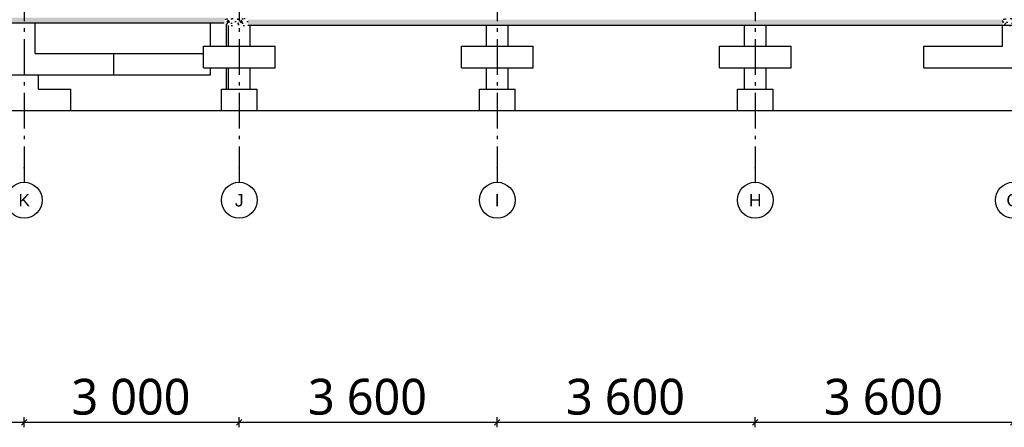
# Model space of a CAD drawing. Header units: millimetres. Extents: x -8544 to 51179, y -2070 to 23603.
# Tile 68 of 174: x 11953 to 25692, y -2070 to 3620. Entities that reach past the tile are written whole.
import ezdxf
from ezdxf.enums import TextEntityAlignment as Align

# ---------------------------------------------------------------- set-up
doc = ezdxf.new("R2010")
doc.units = ezdxf.units.MM
doc.header["$LTSCALE"] = 0.5
doc.header["$MEASUREMENT"] = 0
doc.linetypes.add('Akselinje', pattern=[1500, 1000, -200, 100, -200])
doc.linetypes.add('PLINE', pattern=[0])
for name, color, linetype in [('216- Direkte fundamentering', 7, 'Continuous'), ('252- Gulv på grunn_ bunnplate', 7, 'Continuous'), ('252- Gulv på grunn_ bunnplate (Skravur)', 7, 'Continuous'), ('82-- Modullinjer', 7, 'Continuous'), ('842-M___1_50 Målsetting bygning', 7, 'Continuous')]:
    doc.layers.add(name, color=color, linetype=linetype)
doc.styles.add('GENERATED_STYLE_1', font='arial.ttf')
doc.styles.add('GENERATED_STYLE_2', font='YuGothR.ttc')
doc.dimstyles.new('GENERATED_STYLE__1', dxfattribs={"dimtxt": 500, "dimasz": 71.25, "dimexe": 0.18, "dimexo": 0.0625, "dimgap": 0, "dimtad": 1, "dimtih": 1, "dimtoh": 1, "dimdec": 0, "dimzin": 0, "dimdsep": 46, "dimtxsty": 'GENERATED_STYLE_2', "dimblk": 'ARROWHEAD_6', "dimblk1": 'ARROWHEAD_6', "dimblk2": 'ARROWHEAD_6', "dimcen": 0.09, "dimclrd": 256, "dimclre": 256, "dimclrt": 256, "dimadec": 1, "dimazin": 0, "dimtfac": 1, "dimtdec": 4, "dimtmove": 0, "dimatfit": 3, "dimfxl": 1, "dimtolj": 1, "dimtzin": 0, "dimarcsym": 0})
pattern_1 = [(0, (0, 0), (0, 311.769), [30, -150]), (0, (90, 155.9), (0, 311.769), [30, -150]), (60, (0, 0), (-270, 155.8846), [30, -150]), (60, (180, 0), (-270, 155.8846), [30, -150]), (120, (30, 0), (270, 155.8846), [30, -150]), (120, (210, 0), (270, 155.8846), [30, -150]), (0, (0, 30), (0, 60), [0, -60, 0, -90]), (45, (30, 30), (-42.42641, 42.42641), [0, -45, 0, -75])]

# ---------------------------------------------------------------- blocks, each defined once
blk = doc.blocks.new('Standard grid marker[6]', base_point=(12017, 12550))
at = {"layer": '82-- Modullinjer', "linetype": 'Akselinje'}
for p, q in [((12017, 12350), (12017, 12550)), ((12017, 12350), (12017, 1550)), ((12017, 1550), (12017, 1350))]:
    blk.add_line(p, q, dxfattribs=at)
at = {"layer": '82-- Modullinjer', "linetype": 'PLINE'}
for centre in [(12017, 12800), (12017, 1100)]:
    blk.add_circle(centre, 250, dxfattribs=at)
at = {"layer": '82-- Modullinjer', "linetype": 'Akselinje'}
for p in [(12017, 12350), (12017, 12350), (12017, 1550), (12017, 1550)]:
    blk.add_point(p, dxfattribs=at)
at = {"layer": '82-- Modullinjer', "style": 'GENERATED_STYLE_1'}
for tag, p in [('AC_MarkerText_1_0', (12017, 12888)), ('AC_MarkerText_1_1', (12017, 1187))]:
    blk.add_attdef(tag, text='', height=175, rotation=360, dxfattribs=at).set_placement(p, align=Align.TOP_CENTER)
blk = doc.blocks.new('Standard grid marker[7]', base_point=(15017, 12550))
at = {"layer": '82-- Modullinjer', "linetype": 'Akselinje'}
for p, q in [((15017, 12350), (15017, 12550)), ((15017, 12350), (15017, 1550)), ((15017, 1550), (15017, 1350))]:
    blk.add_line(p, q, dxfattribs=at)
at = {"layer": '82-- Modullinjer', "linetype": 'PLINE'}
for centre in [(15017, 12800), (15017, 1100)]:
    blk.add_circle(centre, 250, dxfattribs=at)
at = {"layer": '82-- Modullinjer', "linetype": 'Akselinje'}
for p in [(15017, 12350), (15017, 12350), (15017, 1550), (15017, 1550)]:
    blk.add_point(p, dxfattribs=at)
at = {"layer": '82-- Modullinjer', "style": 'GENERATED_STYLE_1'}
for tag, p in [('AC_MarkerText_1_0', (15017, 12888)), ('AC_MarkerText_1_1', (15017, 1187))]:
    blk.add_attdef(tag, text='', height=175, rotation=360, dxfattribs=at).set_placement(p, align=Align.TOP_CENTER)
blk = doc.blocks.new('Standard grid marker[8]', base_point=(18617, 12550))
at = {"layer": '82-- Modullinjer', "linetype": 'Akselinje'}
for p, q in [((18617, 12350), (18617, 12550)), ((18617, 12350), (18617, 1550)), ((18617, 1550), (18617, 1350))]:
    blk.add_line(p, q, dxfattribs=at)
at = {"layer": '82-- Modullinjer', "linetype": 'PLINE'}
for centre in [(18617, 12800), (18617, 1100)]:
    blk.add_circle(centre, 250, dxfattribs=at)
at = {"layer": '82-- Modullinjer', "linetype": 'Akselinje'}
for p in [(18617, 12350), (18617, 12350), (18617, 1550), (18617, 1550)]:
    blk.add_point(p, dxfattribs=at)
at = {"layer": '82-- Modullinjer', "style": 'GENERATED_STYLE_1'}
for tag, p in [('AC_MarkerText_1_0', (18617, 12888)), ('AC_MarkerText_1_1', (18617, 1187))]:
    blk.add_attdef(tag, text='', height=175, rotation=360, dxfattribs=at).set_placement(p, align=Align.TOP_CENTER)
blk = doc.blocks.new('Standard grid marker[9]', base_point=(22217, 12550))
at = {"layer": '82-- Modullinjer', "linetype": 'Akselinje'}
for p, q in [((22217, 12350), (22217, 12550)), ((22217, 12350), (22217, 1550)), ((22217, 1550), (22217, 1350))]:
    blk.add_line(p, q, dxfattribs=at)
at = {"layer": '82-- Modullinjer', "linetype": 'PLINE'}
for centre in [(22217, 12800), (22217, 1100)]:
    blk.add_circle(centre, 250, dxfattribs=at)
at = {"layer": '82-- Modullinjer', "linetype": 'Akselinje'}
for p in [(22217, 12350), (22217, 12350), (22217, 1550), (22217, 1550)]:
    blk.add_point(p, dxfattribs=at)
at = {"layer": '82-- Modullinjer', "style": 'GENERATED_STYLE_1'}
for tag, p in [('AC_MarkerText_1_0', (22217, 12888)), ('AC_MarkerText_1_1', (22217, 1187))]:
    blk.add_attdef(tag, text='', height=175, rotation=360, dxfattribs=at).set_placement(p, align=Align.TOP_CENTER)
blk = doc.blocks.new('Standard grid marker[10]', base_point=(25817, 12550))
at = {"layer": '82-- Modullinjer', "linetype": 'Akselinje'}
for p, q in [((25817, 12350), (25817, 12550)), ((25817, 12350), (25817, 1550)), ((25817, 1550), (25817, 1350))]:
    blk.add_line(p, q, dxfattribs=at)
at = {"layer": '82-- Modullinjer', "linetype": 'PLINE'}
for centre in [(25817, 12800), (25817, 1100)]:
    blk.add_circle(centre, 250, dxfattribs=at)
at = {"layer": '82-- Modullinjer', "linetype": 'Akselinje'}
for p in [(25817, 12350), (25817, 12350), (25817, 1550), (25817, 1550)]:
    blk.add_point(p, dxfattribs=at)
at = {"layer": '82-- Modullinjer', "style": 'GENERATED_STYLE_1'}
for tag, p in [('AC_MarkerText_1_0', (25817, 12888)), ('AC_MarkerText_1_1', (25817, 1187))]:
    blk.add_attdef(tag, text='', height=175, rotation=360, dxfattribs=at).set_placement(p, align=Align.TOP_CENTER)
blk = doc.blocks.new('*D139')
at = {"layer": '842-M___1_50 Målsetting bygning', "linetype": 'PLINE'}
for p, q in [((8454, -1962), (8379, -2038)), ((8417, -2070), (8417, -1930)), ((8417, -2000), (12017, -2000)), ((12054, -1962), (11979, -2038)), ((12017, -2070), (12017, -1930))]:
    blk.add_line(p, q, dxfattribs=at)
at = {"layer": '842-M___1_50 Målsetting bygning', "insert": (9376, -1900), "char_height": 500, "attachment_point": 7, "style": 'GENERATED_STYLE_2'}
blk.add_mtext('\\A1;{\\pql;\\fYu Gothic UI Semilight|b0|i0|c0|p0;\\W1.000000;3\xa0600}', dxfattribs=at)
blk = doc.blocks.new('ARROWHEAD_6')
at = {"linetype": 'Continuous'}
for p, q in [((0, 0), (-1, 0)), ((-0.5, -0.5), (0.5, 0.5))]:
    blk.add_line(p, q, dxfattribs=at)
blk = doc.blocks.new('*D140')
at = {"layer": '842-M___1_50 Målsetting bygning', "linetype": 'PLINE'}
for p, q in [((12054, -1962), (11979, -2038)), ((12017, -2070), (12017, -1930)), ((12017, -2000), (15017, -2000)), ((15054, -1962), (14979, -2038)), ((15017, -2070), (15017, -1930))]:
    blk.add_line(p, q, dxfattribs=at)
at = {"layer": '842-M___1_50 Målsetting bygning', "insert": (12676, -1900), "char_height": 500, "attachment_point": 7, "style": 'GENERATED_STYLE_2'}
blk.add_mtext('\\A1;{\\pql;\\fYu Gothic UI Semilight|b0|i0|c0|p0;\\W1.000000;3\xa0000}', dxfattribs=at)
blk = doc.blocks.new('*D141')
at = {"layer": '842-M___1_50 Målsetting bygning', "linetype": 'PLINE'}
for p, q in [((15054, -1962), (14979, -2038)), ((15017, -2070), (15017, -1930)), ((15017, -2000), (18617, -2000)), ((18654, -1962), (18579, -2038)), ((18617, -2070), (18617, -1930))]:
    blk.add_line(p, q, dxfattribs=at)
at = {"layer": '842-M___1_50 Målsetting bygning', "insert": (15976, -1900), "char_height": 500, "attachment_point": 7, "style": 'GENERATED_STYLE_2'}
blk.add_mtext('\\A1;{\\pql;\\fYu Gothic UI Semilight|b0|i0|c0|p0;\\W1.000000;3\xa0600}', dxfattribs=at)
blk = doc.blocks.new('*D142')
at = {"layer": '842-M___1_50 Målsetting bygning', "linetype": 'PLINE'}
for p, q in [((18654, -1962), (18579, -2038)), ((18617, -2070), (18617, -1930)), ((18617, -2000), (22217, -2000)), ((22254, -1962), (22179, -2038)), ((22217, -2070), (22217, -1930))]:
    blk.add_line(p, q, dxfattribs=at)
at = {"layer": '842-M___1_50 Målsetting bygning', "insert": (19576, -1900), "char_height": 500, "attachment_point": 7, "style": 'GENERATED_STYLE_2'}
blk.add_mtext('\\A1;{\\pql;\\fYu Gothic UI Semilight|b0|i0|c0|p0;\\W1.000000;3\xa0600}', dxfattribs=at)
blk = doc.blocks.new('*D143')
at = {"layer": '842-M___1_50 Målsetting bygning', "linetype": 'PLINE'}
for p, q in [((22254, -1962), (22179, -2038)), ((22217, -2070), (22217, -1930)), ((22217, -2000), (25817, -2000)), ((25854, -1962), (25779, -2038)), ((25817, -2070), (25817, -1930))]:
    blk.add_line(p, q, dxfattribs=at)
at = {"layer": '842-M___1_50 Målsetting bygning', "insert": (23176, -1900), "char_height": 500, "attachment_point": 7, "style": 'GENERATED_STYLE_2'}
blk.add_mtext('\\A1;{\\pql;\\fYu Gothic UI Semilight|b0|i0|c0|p0;\\W1.000000;3\xa0600}', dxfattribs=at)

msp = doc.modelspace()

# ---------------------------------------------------------------- hatches: boundary and pattern name
at = {"layer": '252- Gulv på grunn_ bunnplate (Skravur)', "linetype": 'Continuous'}
h = msp.add_hatch(dxfattribs=at)
h.set_pattern_fill('Betong_strukturell', color=256, style=0, pattern_type=2)
h.set_pattern_definition(pattern_1)
h.paths.add_polyline_path([(14806.9, 3650), (-4683.1, 3650), (-4683.1, 3570), (14806.9, 3570)])
h = msp.add_hatch(dxfattribs=at)
h.set_pattern_fill('Betong_strukturell', color=256, style=0, pattern_type=2)
h.set_pattern_definition(pattern_1)
h.paths.add_polyline_path([(14806.9, 3540), (15136.9, 3540), (15136.9, 3650), (14806.9, 3650)])
h = msp.add_hatch(dxfattribs=at)
h.set_pattern_fill('Betong_strukturell', color=256, style=0, pattern_type=2)
h.set_pattern_definition(pattern_1)
h.paths.add_polyline_path([(25666.9, 3620), (15136.9, 3620), (15136.9, 3540), (25666.9, 3540)])
h = msp.add_hatch(dxfattribs=at)
h.set_pattern_fill('Betong_strukturell', color=256, style=0, pattern_type=2)
h.set_pattern_definition(pattern_1)
h.paths.add_polyline_path([(25666.9, 3650), (25666.9, 3540), (26036.9, 3540), (26036.9, 3650)])

# ---------------------------------------------------------------- linework, layer by layer
at = {"layer": '216- Direkte fundamentering', "linetype": 'PLINE'}
for p, q in [((12166.9, 3150), (12166.9, 3570)), ((14616.9, 3250), (14616.9, 3570)), ((14836.9, 3250), (14836.9, 3540)), ((14866.9, 3250), (14866.9, 3540)), ((15166.9, 3250), (15166.9, 3540)), ((18466.9, 3250), (18466.9, 3540)), ((18766.9, 3250), (18766.9, 3540)), ((22066.9, 3250), (22066.9, 3540)), ((22366.9, 3250), (22366.9, 3540)), ((25666.9, 3250), (25666.9, 3540)), ((14516.9, 2950), (14516.9, 3250)), ((14516.9, 3250), (15516.9, 3250)), ((15516.9, 2950), (15516.9, 3250)), ((18116.9, 2950), (18116.9, 3250)), ((18116.9, 3250), (19116.9, 3250)), ((19116.9, 2950), (19116.9, 3250)), ((21716.9, 2950), (21716.9, 3250)), ((21716.9, 3250), (22716.9, 3250)), ((22716.9, 2950), (22716.9, 3250)), ((24566.9, 2950), (24566.9, 3250)), ((24566.9, 3250), (25666.9, 3250)), ((12166.9, 3150), (13266.9, 3150)), ((13266.9, 2850), (13266.9, 3150)), ((13266.9, 3150), (14516.9, 3150)), ((14516.9, 2950), (15516.9, 2950)), ((14616.9, 2850), (14616.9, 2950)), ((14836.9, 2650), (14836.9, 2950)), ((14866.9, 2650), (14866.9, 2950)), ((15166.9, 2650), (15166.9, 2950)), ((18116.9, 2950), (19116.9, 2950)), ((18466.9, 2650), (18466.9, 2950)), ((18766.9, 2650), (18766.9, 2950)), ((21716.9, 2950), (22716.9, 2950)), ((22066.9, 2650), (22066.9, 2950)), ((22366.9, 2650), (22366.9, 2950)), ((24566.9, 2950), (27066.9, 2950)), ((10766.9, 2850), (13266.9, 2850)), ((12216.9, 2650), (12216.9, 2850)), ((13266.9, 2850), (14616.9, 2850)), ((12216.9, 2650), (12666.9, 2650)), ((12666.9, 2350), (12666.9, 2650)), ((14766.9, 2350), (14766.9, 2650)), ((14766.9, 2650), (15266.9, 2650)), ((15266.9, 2350), (15266.9, 2650)), ((18366.9, 2350), (18366.9, 2650)), ((18366.9, 2650), (18866.9, 2650)), ((18866.9, 2350), (18866.9, 2650)), ((21966.9, 2350), (21966.9, 2650)), ((21966.9, 2650), (22466.9, 2650)), ((22466.9, 2350), (22466.9, 2650)), ((11366.9, 2350), (12666.9, 2350)), ((12666.9, 2350), (14766.9, 2350)), ((14766.9, 2350), (15266.9, 2350)), ((15266.9, 2350), (18366.9, 2350)), ((18366.9, 2350), (18866.9, 2350)), ((18866.9, 2350), (21966.9, 2350)), ((21966.9, 2350), (22466.9, 2350)), ((22466.9, 2350), (25796.9, 2350))]:
    msp.add_line(p, q, dxfattribs=at)
at = {"layer": '252- Gulv på grunn_ bunnplate', "linetype": 'PLINE'}
for p, q in [((14806.9, 3570), (-4683.1, 3570)), ((25666.9, 3540), (15136.9, 3540)), ((26036.9, 3540), (25666.9, 3540))]:
    msp.add_line(p, q, dxfattribs=at)

# ---------------------------------------------------------------- block references
at = {"layer": '82-- Modullinjer', "linetype": 'PLINE'}
ref = msp.add_blockref('Standard grid marker[6]', (12016.9, 12550), dxfattribs=at)
ref.add_attrib('AC_MarkerText_1', 'K', dxfattribs={"color": 7, "height": 175, "rotation": 360, "style": 'GENERATED_STYLE_1'}).set_placement((12016.9, 12887.5), align=Align.TOP_CENTER)
ref.add_attrib('AC_MarkerText_1_1', 'K', dxfattribs={"color": 7, "height": 175, "rotation": 360, "style": 'GENERATED_STYLE_1'}).set_placement((12016.9, 1187.5), align=Align.TOP_CENTER)
ref = msp.add_blockref('Standard grid marker[7]', (15016.9, 12550), dxfattribs=at)
ref.add_attrib('AC_MarkerText_1', 'J', dxfattribs={"color": 7, "height": 175, "rotation": 360, "style": 'GENERATED_STYLE_1'}).set_placement((15016.9, 12887.5), align=Align.TOP_CENTER)
ref.add_attrib('AC_MarkerText_1_1', 'J', dxfattribs={"color": 7, "height": 175, "rotation": 360, "style": 'GENERATED_STYLE_1'}).set_placement((15016.9, 1187.5), align=Align.TOP_CENTER)
ref = msp.add_blockref('Standard grid marker[8]', (18616.9, 12550), dxfattribs=at)
ref.add_attrib('AC_MarkerText_1', 'I', dxfattribs={"color": 7, "height": 175, "rotation": 360, "style": 'GENERATED_STYLE_1'}).set_placement((18616.9, 12887.5), align=Align.TOP_CENTER)
ref.add_attrib('AC_MarkerText_1_1', 'I', dxfattribs={"color": 7, "height": 175, "rotation": 360, "style": 'GENERATED_STYLE_1'}).set_placement((18616.9, 1187.5), align=Align.TOP_CENTER)
ref = msp.add_blockref('Standard grid marker[9]', (22216.9, 12550), dxfattribs=at)
ref.add_attrib('AC_MarkerText_1', 'H', dxfattribs={"color": 7, "height": 175, "rotation": 360, "style": 'GENERATED_STYLE_1'}).set_placement((22216.9, 12887.5), align=Align.TOP_CENTER)
ref.add_attrib('AC_MarkerText_1_1', 'H', dxfattribs={"color": 7, "height": 175, "rotation": 360, "style": 'GENERATED_STYLE_1'}).set_placement((22216.9, 1187.5), align=Align.TOP_CENTER)
ref = msp.add_blockref('Standard grid marker[10]', (25816.9, 12550), dxfattribs=at)
ref.add_attrib('AC_MarkerText_1', 'G', dxfattribs={"color": 7, "height": 175, "rotation": 360, "style": 'GENERATED_STYLE_1'}).set_placement((25816.9, 12887.5), align=Align.TOP_CENTER)
ref.add_attrib('AC_MarkerText_1_1', 'G', dxfattribs={"color": 7, "height": 175, "rotation": 360, "style": 'GENERATED_STYLE_1'}).set_placement((25816.9, 1187.5), align=Align.TOP_CENTER)

# ---------------------------------------------------------------- dimensions: what is measured, and where the dimension line sits
at = {"layer": '842-M___1_50 Målsetting bygning', "linetype": 'Continuous'}
for base, p1, p2, picture, middle in [((12016.9, -2000), (8416.9, -2000), (12016.9, -2000), '*D139', (10234.2, -1650)), ((15016.9, -2000), (12016.9, -2000), (15016.9, -2000), '*D140', (13534.2, -1650)), ((18616.9, -2000), (15016.9, -2000), (18616.9, -2000), '*D141', (16834.2, -1650)), ((22216.9, -2000), (18616.9, -2000), (22216.9, -2000), '*D142', (20434.2, -1650)), ((25816.9, -2000), (22216.9, -2000), (25816.9, -2000), '*D143', (24034.2, -1650))]:
    dim = msp.add_linear_dim(base=base, p1=p1, p2=p2, dimstyle='GENERATED_STYLE__1', dxfattribs=at)
    dim.commit()
    dim.dimension.update_dxf_attribs({"geometry": picture, "text_midpoint": middle, "dimtype": 160})

doc.saveas('drawing.dxf')
